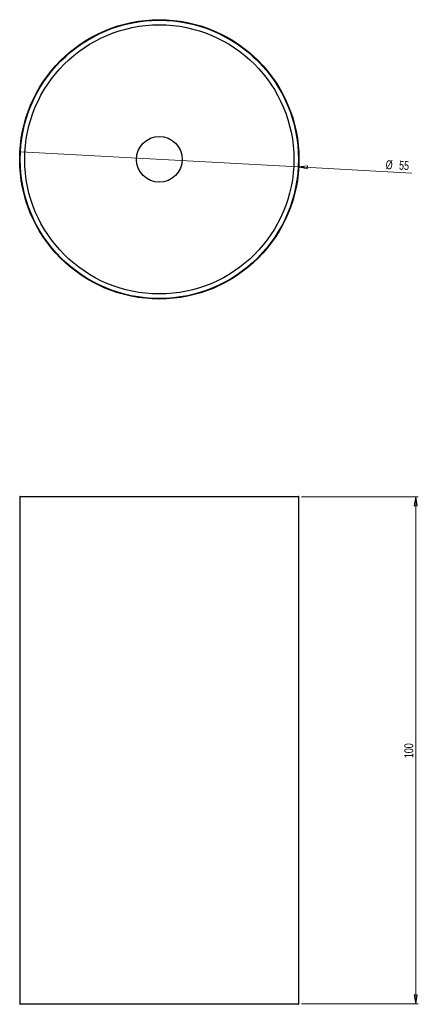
# Model space of a CAD drawing. Header units: millimetres. Extents: x 648 to 805, y 298 to 686.
import ezdxf

# ---------------------------------------------------------------- set-up
doc = ezdxf.new("R2010")
doc.units = ezdxf.units.MM
doc.styles.add('SLDTEXTSTYLE0', font='TXT', dxfattribs={"width": 0.75})
doc.dimstyles.new('SLDDIMSTYLE0', dxfattribs={"dimtxt": 3.5, "dimasz": 3.556, "dimexe": 0, "dimexo": 0.0625, "dimgap": 0.875, "dimtad": 1, "dimdec": 0, "dimlfac": 0.5, "dimrnd": 1e-09, "dimzin": 12, "dimdsep": 46, "dimtxsty": 'SLDTEXTSTYLE0', "dimblk1": 'CLOSED', "dimblk2": 'CLOSED', "dimsah": 1, "dimcen": 0.09, "dimadec": 0, "dimazin": 3, "dimtfac": 1, "dimtdec": 0, "dimtofl": 0, "dimtmove": 0, "dimatfit": 3, "dimldrblk": 'CLOSED', "dimfxl": 0, "dimfrac": 2, "dimtolj": 1, "dimtzin": 12, "dimarcsym": 0})
doc.dimstyles.new('SLDDIMSTYLE1', dxfattribs={"dimtxt": 3.5, "dimasz": 3.556, "dimexe": 0, "dimexo": 0.0625, "dimgap": 0.875, "dimtad": 1, "dimdec": 0, "dimlfac": 0.5, "dimrnd": 1e-09, "dimzin": 12, "dimdsep": 46, "dimtxsty": 'SLDTEXTSTYLE0', "dimblk1": 'NONE', "dimblk2": 'CLOSED', "dimsah": 1, "dimcen": 0, "dimadec": 0, "dimazin": 3, "dimtfac": 1, "dimtdec": 0, "dimtmove": 0, "dimatfit": 3, "dimldrblk": 'NONE', "dimfxl": 0, "dimfrac": 2, "dimtolj": 1, "dimtzin": 12, "dimarcsym": 0})

# ---------------------------------------------------------------- blocks, each defined once
blk = doc.blocks.new('_Closed')
at = {"color": 0, "linetype": 'ByBlock', "lineweight": -2}
for p, q in [((-1, 0.166667), (0, 0)), ((-1, 0.166667), (-1, -0.166667)), ((0, 0), (-1, -0.166667)), ((0, 0), (-1, 0))]:
    blk.add_line(p, q, dxfattribs=at)
blk = doc.blocks.new('_D')
at = {"color": 7, "linetype": 'Continuous', "lineweight": 0}
for p, q in [((759.21, 498.22), (805.21, 498.22)), ((804.21, 298.62), (804.21, 498.22)), ((759.21, 298.62), (805.21, 298.62))]:
    blk.add_line(p, q, dxfattribs=at)
at = {"color": 7, "linetype": 'Continuous', "lineweight": 18, "xscale": 3.556, "yscale": 3.556}
for p, rotation in [((804.21, 498.22), 90.0000000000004), ((804.21, 298.62), 270.0000000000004)]:
    blk.add_blockref('_Closed', p, dxfattribs=dict(at, rotation=rotation))
at = {"color": 7, "linetype": 'Continuous', "lineweight": 18, "insert": (799.7, 395.34), "char_height": 3.5, "attachment_point": 1, "rotation": 90, "style": 'SLDTEXTSTYLE0'}
blk.add_mtext('100', dxfattribs=at)
blk = doc.blocks.new('_D_1')
at = {"color": 7, "linetype": 'Continuous', "lineweight": 0}
for q in [(648.49, 634.09), (802.67, 625.76)]:
    blk.add_line((757.93, 628.18), q, dxfattribs=at)
at = {"color": 7, "linetype": 'Continuous', "lineweight": 18, "xscale": 3.556, "yscale": 3.556, "rotation": 176.9059419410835}
blk.add_blockref('_Closed', (757.93, 628.18, -205.14), dxfattribs=at)
at = {"color": 7, "linetype": 'Continuous', "lineweight": 18, "char_height": 3.5, "attachment_point": 1, "rotation": 356.9059, "style": 'SLDTEXTSTYLE0'}
for s, insert in [('%%c', (792.47, 630.83)), ('55', (797.75, 630.59))]:
    blk.add_mtext(s, dxfattribs=dict(at, insert=insert))
blk = doc.blocks.new('_None')

msp = doc.modelspace()

# ---------------------------------------------------------------- linework, layer by layer
at = {"color": 7, "linetype": 'Continuous', "lineweight": 25}
for p, q in [((648.21, 498.22), (648.21, 298.62)), ((648.41, 498.42), (703.21, 498.42)), ((703.21, 498.42), (758.01, 498.42)), ((758.21, 298.62), (758.21, 498.22)), ((703.21, 298.42), (648.41, 298.42)), ((758.01, 298.42), (703.21, 298.42))]:
    msp.add_line(p, q, dxfattribs=at)
at = {"color": 8, "linetype": 'Continuous', "lineweight": 25}
for p, q in [((703.21, 498.22), (648.21, 498.22)), ((758.21, 498.22), (703.21, 498.22)), ((648.21, 298.62), (703.21, 298.62)), ((703.21, 298.62), (758.21, 298.62))]:
    msp.add_line(p, q, dxfattribs=at)
at = {"color": 7, "linetype": 'Continuous', "lineweight": 25}
for radius in [55, 54.8, 53, 9]:
    msp.add_circle((703.21, 631.13), radius, dxfattribs=at)
for centre, start, end in [((648.41, 498.22), 90, 180), ((758.01, 498.22), 0, 90), ((648.41, 298.62), 180, 270), ((758.01, 298.62), 270, 0)]:
    msp.add_arc(centre, 0.2, start, end, dxfattribs=at)

# ---------------------------------------------------------------- dimensions: what is measured, and where the dimension line sits
at = {"color": 7, "linetype": 'Continuous', "lineweight": 18}
dim = msp.add_diameter_dim_2p(p1=(648.49, 634.09), p2=(757.93, 628.18), dimstyle='SLDDIMSTYLE1', dxfattribs=at)
dim.commit()
dim.dimension.update_dxf_attribs({"geometry": '_D_1', "text_midpoint": (797.49, 626.04), "dimtype": 163})
dim = msp.add_linear_dim(base=(804.21, 498.22), p1=(758.21, 298.62), p2=(758.21, 498.22), angle=90, dimstyle='SLDDIMSTYLE0', dxfattribs=at)
dim.commit()
dim.dimension.update_dxf_attribs({"geometry": '_D', "text_midpoint": (804.21, 399.22), "dimtype": 160})

doc.saveas('drawing.dxf')
